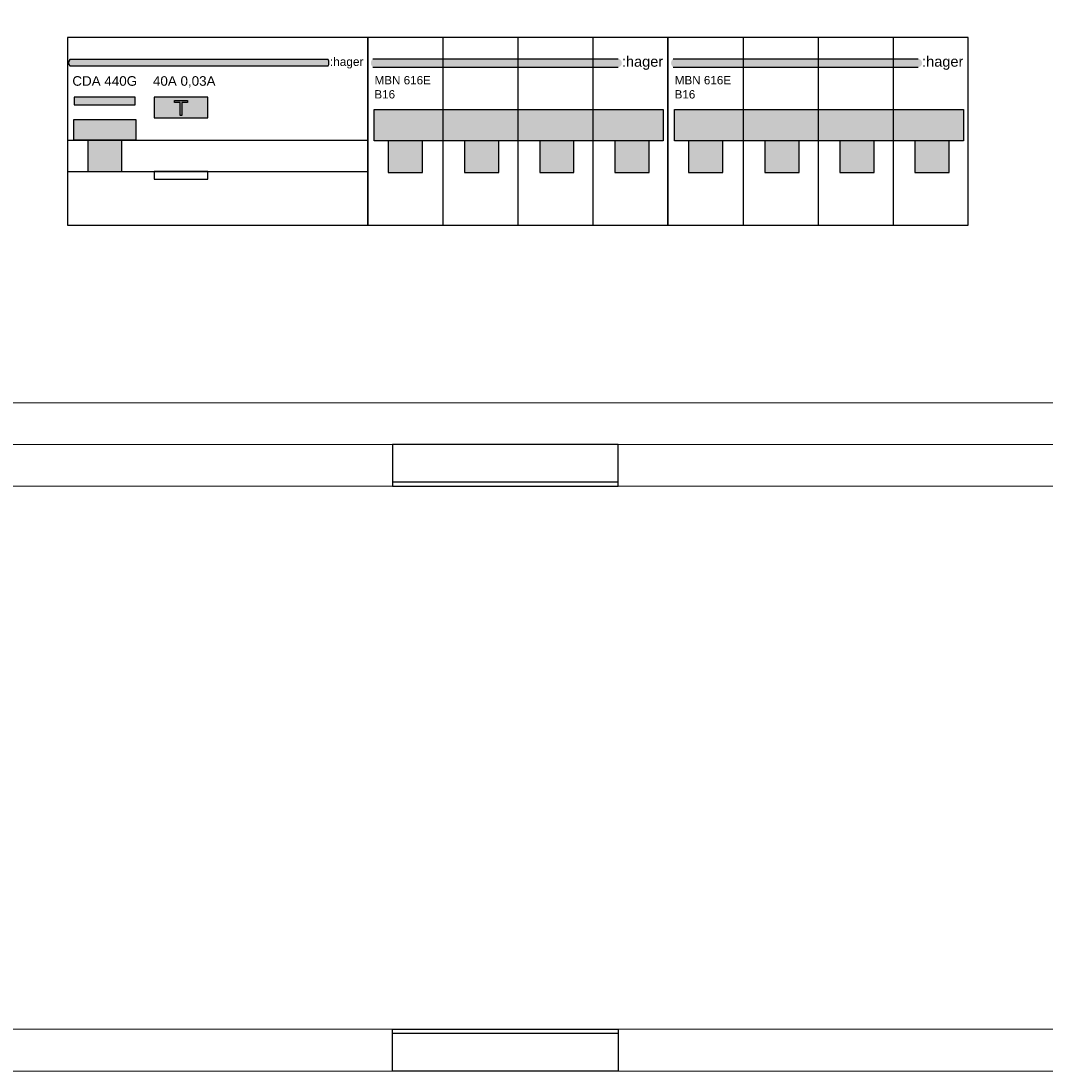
# Model space of a CAD drawing. Header units: millimetres. Extents: x -28926 to 10786, y -11879 to 29672.
# Tile 7 of 24: x -26337 to -23881, y 21875 to 24393. Entities that reach past the tile are written whole.
import ezdxf

# ---------------------------------------------------------------- set-up
doc = ezdxf.new("R2010")
doc.units = ezdxf.units.MM
doc.header["$LTSCALE"] = 100
doc.layers.add('EL$6----', color=7, linetype='Continuous')
doc.layers.add('PDF_Geometry', color=7, linetype='Continuous')
doc.styles.add('Arial', font='arial.ttf')

# ---------------------------------------------------------------- blocks, each defined once
blk = doc.blocks.new('*U14')
for points in [[(979.6, -100.1), (1520.8, -100.1), (1520.8, 0), (979.6, 0)], [(979.6, -1402.2), (1520.8, -1402.2), (1520.8, -1502.3), (979.6, -1502.3)]]:
    blk.add_lwpolyline(points, close=True)
for points in [[(1520.8, -90.1), (979.6, -90.1)], [(1520.8, -1412.2), (979.6, -1412.2)]]:
    blk.add_lwpolyline(points)
at = {"layer": 'PDF_Geometry', "lineweight": 5}
for points in [[(5000.7, 0), (0, 0), (0, -1502.3), (5000.7, -1502.3)], [(4952.6, -100.1), (51.9, -100.1), (51.9, -1402.2), (4952.6, -1402.2)]]:
    blk.add_lwpolyline(points, close=True, dxfattribs=at)
blk = doc.blocks.new('*U63')
blk.add_lwpolyline([(200.5, -3980.9), (2360.5, -3980.9), (2360.5, -3530.9), (200.5, -3530.9)], close=True)
at = {"layer": 'PDF_Geometry', "lineweight": 5}
blk.add_lwpolyline([(0, -4506.8), (0, 0), (5000.7, 0), (5000.7, -4506.8), (0, -4506.8)], dxfattribs=at)
blk.add_lwpolyline([(4952.6, -4406.7), (51.9, -4406.7), (51.9, -100.1), (4952.6, -100.1)], close=True, dxfattribs=at)
blk = doc.blocks.new('*U64')
h = blk.add_hatch(color=160)
h.dxf.hatch_style = 1
edge = h.paths.add_edge_path()
edge.add_line((5.5, -68), (624.8, -68))
edge.add_arc((612.7, -60.5), 14.2, 327.9879, 392.0121)
edge.add_line((624.8, -52.9), (5.5, -52.9))
edge.add_arc((13.3, -60.5), 10.8, 135.8315, 224.1685)
h = blk.add_hatch(color=1)
h.dxf.hatch_style = 1
h.paths.add_polyline_path([(162.3, -142.9), (15.5, -142.9), (15.5, -161.5), (162.3, -161.5)])
h = blk.add_hatch(color=160)
h.dxf.hatch_style = 1
h.paths.add_polyline_path([(336.6, -142.9), (207.7, -142.9), (207.7, -192.5), (336.6, -192.5)])
h = blk.add_hatch(color=256)
h.dxf.hatch_style = 1
h.paths.add_polyline_path([(164.1, -196.2), (15.3, -196.2), (15.3, -245.8), (164.1, -245.8)])
blk.add_hatch(color=256).paths.add_polyline_path([(48.9, -321), (130.4, -321), (130.4, -245.8), (48.9, -245.8)])
at = {"color": 0}
blk.add_lwpolyline([(0, 0), (0, -450), (720, -450), (720, 0), (0, 0)], dxfattribs=at)
blk.add_lwpolyline([(5.5, -68), (624.8, -68, 0.28686), (624.8, -52.9), (5.5, -52.9, 0.405738)], format="xyb", close=True)
at = {"flags": 128}
for points in [[(15.5, -161.5), (162.3, -161.5), (162.3, -142.9), (15.5, -142.9), (15.5, -161.5)], [(207.7, -192.5), (336.6, -192.5), (336.6, -142.9), (207.7, -142.9), (207.7, -192.5)], [(15.3, -245.8), (15.3, -196.2), (164.1, -196.2), (164.1, -245.8), (15.3, -245.8)], [(0, -245.8), (720, -245.8)], [(0, -321), (720, -321)], [(207.7, -339.6), (336.6, -339.6), (336.6, -321), (207.7, -321), (207.7, -339.6)]]:
    blk.add_lwpolyline(points, dxfattribs=at)
blk.add_lwpolyline([(269.9, -155.6), (256.5, -155.6), (256.5, -151.1), (287.8, -151.1), (287.8, -155.6), (274.4, -155.6), (274.4, -186.9), (269.9, -186.9)], close=True)
at = {"color": 0}
blk.add_lwpolyline([(48.9, -321), (130.4, -321), (130.4, -245.8), (48.9, -245.8)], close=True, dxfattribs=at)
blk.add_lwpolyline([(48.9, -321), (130.4, -321), (130.4, -245.8), (48.9, -245.8)], close=True, dxfattribs=at)
at = {"color": 160, "style": 'Arial'}
blk.add_text(':hager', height=20.34, dxfattribs=at).set_placement((629.1, -68.1))
at = {"style": 'Arial'}
blk.add_text('40A 0,03A', height=23, dxfattribs=at).set_placement((204.8, -115.7))
blk.add_attdef('TYPENUMMER', (11.5, -115.7), '', height=23, dxfattribs=at)
blk = doc.blocks.new('*U70')
h = blk.add_hatch(color=160)
h.dxf.hatch_style = 1
edge = h.paths.add_edge_path()
edge.add_arc((-340, -60.9), 12.5, 126.8699, 233.1301)
edge.add_line((-347.5, -70.9), (240.2, -70.9))
edge.add_arc((239.5, -60.9), 10, 273.6694, 446.3306)
edge.add_line((240.2, -50.9), (-347.5, -50.9))
h = blk.add_hatch(color=8)
h.dxf.hatch_style = 1
h.paths.add_polyline_path([(348.5, -172.8), (-344.6, -172.8), (-344.6, -247.8), (348.5, -247.8)])
for points in [[(-310.7, -323.6), (-228.5, -323.6), (-228.5, -247.8), (-310.7, -247.8)], [(-127.6, -323.6), (-45.4, -323.6), (-45.4, -247.8), (-127.6, -247.8)], [(52.4, -323.6), (134.6, -323.6), (134.6, -247.8), (52.4, -247.8)], [(232.4, -323.6), (314.6, -323.6), (314.6, -247.8), (232.4, -247.8)]]:
    blk.add_hatch(color=8).paths.add_polyline_path(points)
at = {"color": 0}
for p, q in [((-347.5, -50.9), (240.2, -50.9)), ((-347.5, -70.9), (240.2, -70.9))]:
    blk.add_line(p, q, dxfattribs=at)
blk.add_lwpolyline([(-360, 0), (-360, -450), (360, -450), (360, 0), (-360, 0)], dxfattribs=at)
at = {"flags": 128}
for points in [[(-180, 0), (-180, -450)], [(0, 0), (0, -450)], [(180, 0), (180, -450)]]:
    blk.add_lwpolyline(points, dxfattribs=at)
blk.add_lwpolyline([(-344.6, -247.8), (-344.6, -172.8), (348.5, -172.8), (348.5, -247.8)], close=True, dxfattribs=at)
at = {"color": 0}
for points in [[(-310.7, -323.6), (-228.5, -323.6), (-228.5, -247.8), (-310.7, -247.8)], [(-310.7, -323.6), (-228.5, -323.6), (-228.5, -247.8), (-310.7, -247.8)], [(-127.6, -323.6), (-45.4, -323.6), (-45.4, -247.8), (-127.6, -247.8)], [(-127.6, -323.6), (-45.4, -323.6), (-45.4, -247.8), (-127.6, -247.8)], [(52.4, -323.6), (134.6, -323.6), (134.6, -247.8), (52.4, -247.8)], [(52.4, -323.6), (134.6, -323.6), (134.6, -247.8), (52.4, -247.8)], [(232.4, -323.6), (314.6, -323.6), (314.6, -247.8), (232.4, -247.8)], [(232.4, -323.6), (314.6, -323.6), (314.6, -247.8), (232.4, -247.8)]]:
    blk.add_lwpolyline(points, close=True, dxfattribs=at)
at = {"color": 160, "style": 'Arial'}
blk.add_text(':hager', height=25, dxfattribs=at).set_placement((249.5, -69.8))
at = {"style": 'Arial'}
for tag, p in [('TYPENUMMER', (-343.7, -112.1)), ('VERMOGENSTYPE', (-344.1, -146))]:
    blk.add_attdef(tag, p, '', height=20, dxfattribs=at)

msp = doc.modelspace()

# ---------------------------------------------------------------- block references
at = {"layer": 'EL$6----'}
for name, p in [('*U63', (-26425.5, 27883.7)), ('*U14', (-26425.5, 23376.9))]:
    msp.add_blockref(name, p, dxfattribs=at)
for name, p, values in [('*U64', (-26225, 24353), {'TYPENUMMER': 'CDA 440G'}), ('*U70', (-25145, 24352.8), {'TYPENUMMER': 'MBN 616E', 'VERMOGENSTYPE': 'B16'}), ('*U70', (-24425, 24352.8), {'TYPENUMMER': 'MBN 616E', 'VERMOGENSTYPE': 'B16'})]:
    msp.add_blockref(name, p, dxfattribs=at).add_auto_attribs(values)

doc.saveas('drawing.dxf')
